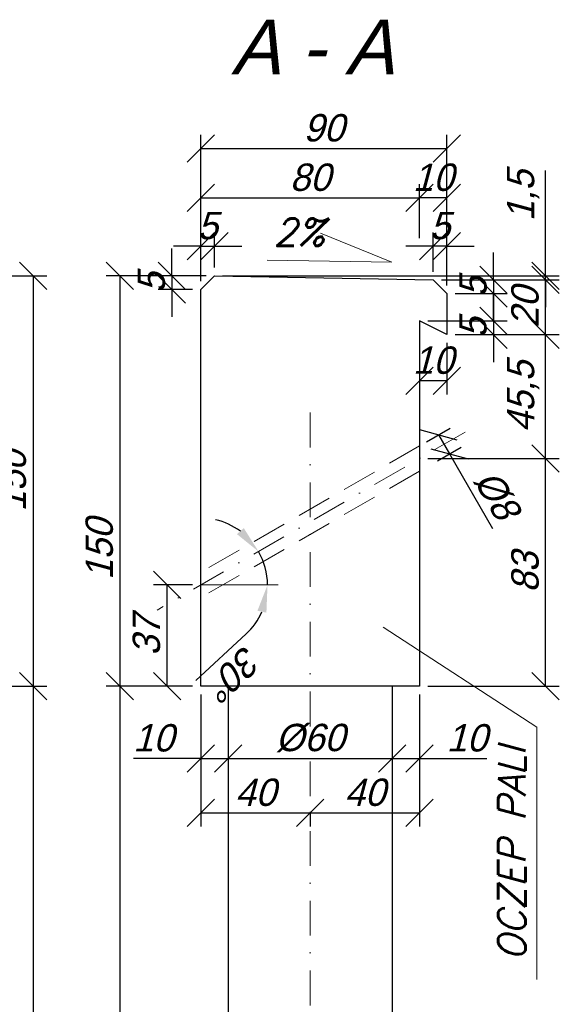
# Model space of a CAD drawing. Header units: millimetres. Extents: x -8866 to 77461, y -114325 to -28406.
# Tile 16 of 37: x 5694 to 5891, y -28869 to -28509. Entities that reach past the tile are written whole.
import ezdxf

# ---------------------------------------------------------------- set-up
doc = ezdxf.new("R2010")
doc.units = ezdxf.units.MM
doc.linetypes.add('DASHDOT', pattern=[25.4, 12.7, -6.35, 0, -6.35])
doc.linetypes.add('DASHED', pattern=[19.05, 12.7, -6.35])
for name, color, linetype, lineweight in [('3', 6, 'DASHED', 13), ('5', 3, 'Continuous', 13), ('6', 2, 'Continuous', 25), ('7', 4, 'DASHDOT', 13)]:
    doc.layers.add(name, color=color, linetype=linetype, lineweight=lineweight)
doc.styles.get("Standard").update_dxf_attribs({"font": 'IC-isocp.shx', "oblique": 15})
doc.dimstyles.new('ISO-25', dxfattribs={"dimscale": 2, "dimtxt": 2.5, "dimasz": 2.5, "dimexe": 1.25, "dimexo": 0.625, "dimtad": 1, "dimtxsty": 'Standard', "dimblk": 'OBLIQUE', "dimcen": 2.5, "dimadec": 0, "dimazin": 0, "dimtfac": 1, "dimtmove": 0, "dimatfit": 3, "dimldrblk": 'OBLIQUE', "dimfxl": 1, "dimarcsym": 0})

# ---------------------------------------------------------------- blocks, each defined once
blk = doc.blocks.new('_Oblique')
at = {"color": 0, "linetype": 'ByBlock', "lineweight": -2}
blk.add_line((-0.5, -0.5), (0.5, 0.5), dxfattribs=at)
blk = doc.blocks.new('*D2933')
at = {"layer": '5', "color": 0, "lineweight": -2}
for p, q in [((5842.7, -28663.6), (5851.38, -28658.59)), ((5847.05, -28661.09), (5851.05, -28668.02)), ((5846.7, -28670.53), (5855.38, -28665.52)), ((5851.05, -28668.02), (5866.78, -28695.27))]:
    blk.add_line(p, q, dxfattribs=at)
at = {"layer": 'Defpoints', "color": 0}
for p in [(5840.1, -28665.1), (5851.05, -28668.02), (5844.1, -28672.03)]:
    blk.add_point(p, dxfattribs=at)
at = {"layer": '5', "color": 0, "lineweight": -2, "xscale": 10, "yscale": 10, "zscale": 10}
for p, rotation in [((5847.05, -28661.09), 119.9999999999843), ((5851.05, -28668.02), 299.9999999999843)]:
    blk.add_blockref('_Oblique', p, dxfattribs=dict(at, rotation=rotation))
at = {"layer": '5', "color": 0, "insert": (5868.31, -28682.92), "char_height": 10, "attachment_point": 5, "rotation": 300}
blk.add_mtext('%%c8', dxfattribs=at)
blk = doc.blocks.new('*D2934')
at = {"layer": '5', "color": 0, "lineweight": -2}
for p, q in [((5762.1, -28602.91), (5725.53, -28602.91)), ((5730.53, -28602.91), (5730.53, -28752.91)), ((5757.1, -28752.91), (5725.53, -28752.91))]:
    blk.add_line(p, q, dxfattribs=at)
at = {"layer": 'Defpoints', "color": 0}
for p in [(5765.1, -28602.91), (5730.53, -28752.91), (5760.1, -28752.91)]:
    blk.add_point(p, dxfattribs=at)
at = {"layer": '5', "color": 0, "lineweight": -2, "xscale": 10, "yscale": 10, "zscale": 10}
for p, rotation in [((5730.53, -28602.91), 90), ((5730.53, -28752.91), 270)]:
    blk.add_blockref('_Oblique', p, dxfattribs=dict(at, rotation=rotation))
at = {"layer": '5', "color": 0, "insert": (5723.03, -28702.91), "char_height": 10, "attachment_point": 5, "rotation": 90}
blk.add_mtext('150', dxfattribs=at)
blk = doc.blocks.new('*D2935')
at = {"layer": '5', "color": 0, "lineweight": -2}
for p, q in [((5757.1, -28752.91), (5725.53, -28752.91)), ((5730.53, -28752.91), (5730.53, -29220.77)), ((5767.1, -29220.77), (5725.53, -29220.77))]:
    blk.add_line(p, q, dxfattribs=at)
at = {"layer": 'Defpoints', "color": 0}
for p in [(5760.1, -28752.91), (5730.53, -29220.77), (5770.1, -29220.77)]:
    blk.add_point(p, dxfattribs=at)
at = {"layer": '5', "color": 0, "lineweight": -2, "xscale": 10, "yscale": 10, "zscale": 10}
for p, rotation in [((5730.53, -28752.91), 90), ((5730.53, -29220.77), 270)]:
    blk.add_blockref('_Oblique', p, dxfattribs=dict(at, rotation=rotation))
at = {"layer": '5', "color": 0, "insert": (5723.03, -28986.84), "char_height": 10, "attachment_point": 5, "rotation": 90}
blk.add_mtext('1450', dxfattribs=at)
blk = doc.blocks.new('*D2936')
at = {"layer": '5', "color": 0, "lineweight": -2}
for p, q in [((5757.1, -28715.91), (5742.77, -28715.91)), ((5747.77, -28752.91), (5747.77, -28715.91)), ((5757.1, -28752.91), (5742.77, -28752.91))]:
    blk.add_line(p, q, dxfattribs=at)
at = {"layer": 'Defpoints', "color": 0}
for p in [(5747.77, -28715.91), (5760.1, -28715.91), (5760.1, -28752.91)]:
    blk.add_point(p, dxfattribs=at)
at = {"layer": '5', "color": 0, "lineweight": -2, "xscale": 10, "yscale": 10, "zscale": 10}
for p, rotation in [((5747.77, -28715.91), 90), ((5747.77, -28752.91), 270)]:
    blk.add_blockref('_Oblique', p, dxfattribs=dict(at, rotation=rotation))
at = {"layer": '5', "color": 0, "insert": (5740.27, -28734.41), "char_height": 10, "attachment_point": 5, "rotation": 90}
blk.add_mtext('37', dxfattribs=at)
blk = doc.blocks.new('*D2937')
at = {"layer": '5', "color": 0, "lineweight": -2}
for p, q in [((5843.1, -28669.72), (5891.24, -28669.72)), ((5886.24, -28752.91), (5886.24, -28669.72)), ((5843.1, -28752.91), (5891.24, -28752.91))]:
    blk.add_line(p, q, dxfattribs=at)
at = {"layer": 'Defpoints', "color": 0}
for p in [(5840.1, -28669.72), (5886.24, -28669.72), (5840.1, -28752.91)]:
    blk.add_point(p, dxfattribs=at)
at = {"layer": '5', "color": 0, "lineweight": -2, "xscale": 10, "yscale": 10, "zscale": 10}
for p, rotation in [((5886.24, -28669.72), 90), ((5886.24, -28752.91), 270)]:
    blk.add_blockref('_Oblique', p, dxfattribs=dict(at, rotation=rotation))
at = {"layer": '5', "color": 0, "insert": (5878.74, -28711.31), "char_height": 10, "attachment_point": 5, "rotation": 90}
blk.add_mtext('83', dxfattribs=at)
blk = doc.blocks.new('*D2938')
at = {"layer": '5', "color": 0, "lineweight": -2}
for p, q in [((5853.1, -28624.41), (5891.24, -28624.41)), ((5886.24, -28669.72), (5886.24, -28624.41)), ((5843.1, -28669.72), (5891.24, -28669.72))]:
    blk.add_line(p, q, dxfattribs=at)
at = {"layer": 'Defpoints', "color": 0}
for p in [(5850.1, -28624.41), (5886.24, -28624.41), (5840.1, -28669.72)]:
    blk.add_point(p, dxfattribs=at)
at = {"layer": '5', "color": 0, "lineweight": -2, "xscale": 10, "yscale": 10, "zscale": 10}
for p, rotation in [((5886.24, -28624.41), 90), ((5886.24, -28669.72), 270)]:
    blk.add_blockref('_Oblique', p, dxfattribs=dict(at, rotation=rotation))
at = {"layer": '5', "color": 0, "insert": (5877.99, -28647.06), "char_height": 10, "attachment_point": 5, "rotation": 90}
blk.add_mtext('45,5', dxfattribs=at)
blk = doc.blocks.new('*D2939')
at = {"layer": '5', "color": 0, "lineweight": -2}
for p, q in [((5848.1, -28604.41), (5891.24, -28604.41)), ((5886.24, -28624.41), (5886.24, -28604.41)), ((5853.1, -28624.41), (5891.24, -28624.41))]:
    blk.add_line(p, q, dxfattribs=at)
at = {"layer": 'Defpoints', "color": 0}
for p in [(5845.1, -28604.41), (5886.24, -28604.41), (5850.1, -28624.41)]:
    blk.add_point(p, dxfattribs=at)
at = {"layer": '5', "color": 0, "lineweight": -2, "xscale": 10, "yscale": 10, "zscale": 10}
for p, rotation in [((5886.24, -28604.41), 90), ((5886.24, -28624.41), 270)]:
    blk.add_blockref('_Oblique', p, dxfattribs=dict(at, rotation=rotation))
at = {"layer": '5', "color": 0, "insert": (5878.74, -28614.41), "char_height": 10, "attachment_point": 5, "rotation": 90}
blk.add_mtext('20', dxfattribs=at)
blk = doc.blocks.new('*D2940')
at = {"layer": '5', "color": 0, "lineweight": -2}
for p, q in [((5867.2, -28619.41), (5867.2, -28609.41)), ((5843.1, -28619.41), (5872.2, -28619.41)), ((5867.2, -28619.41), (5867.2, -28624.41)), ((5853.1, -28624.41), (5872.2, -28624.41)), ((5867.2, -28624.41), (5867.2, -28634.41))]:
    blk.add_line(p, q, dxfattribs=at)
at = {"layer": 'Defpoints', "color": 0}
for p in [(5840.1, -28619.41), (5850.1, -28624.41), (5867.2, -28624.41)]:
    blk.add_point(p, dxfattribs=at)
at = {"layer": '5', "color": 0, "lineweight": -2, "xscale": 10, "yscale": 10, "zscale": 10}
for p, rotation in [((5867.2, -28619.41), 270), ((5867.2, -28624.41), 90)]:
    blk.add_blockref('_Oblique', p, dxfattribs=dict(at, rotation=rotation))
at = {"layer": '5', "color": 0, "insert": (5859.7, -28621.91), "char_height": 10, "attachment_point": 5, "rotation": 90}
blk.add_mtext('5', dxfattribs=at)
blk = doc.blocks.new('*D2941')
at = {"layer": '5', "color": 0, "lineweight": -2}
for p, q in [((5867.23, -28604.41), (5867.23, -28594.41)), ((5848.1, -28604.41), (5872.23, -28604.41)), ((5867.23, -28604.41), (5867.23, -28609.41)), ((5853.1, -28609.41), (5872.23, -28609.41)), ((5867.23, -28609.41), (5867.23, -28619.41))]:
    blk.add_line(p, q, dxfattribs=at)
at = {"layer": 'Defpoints', "color": 0}
for p in [(5845.1, -28604.41), (5850.1, -28609.41), (5867.23, -28609.41)]:
    blk.add_point(p, dxfattribs=at)
at = {"layer": '5', "color": 0, "lineweight": -2, "xscale": 10, "yscale": 10, "zscale": 10}
for p, rotation in [((5867.23, -28604.41), 270), ((5867.23, -28609.41), 90)]:
    blk.add_blockref('_Oblique', p, dxfattribs=dict(at, rotation=rotation))
at = {"layer": '5', "color": 0, "insert": (5859.73, -28606.91), "char_height": 10, "attachment_point": 5, "rotation": 90}
blk.add_mtext('5', dxfattribs=at)
blk = doc.blocks.new('*D2942')
at = {"layer": '5', "color": 0, "lineweight": -2}
for p, q in [((5760.1, -28599.91), (5760.1, -28551.35)), ((5850.1, -28606.41), (5850.1, -28551.35)), ((5760.1, -28556.35), (5850.1, -28556.35))]:
    blk.add_line(p, q, dxfattribs=at)
at = {"layer": 'Defpoints', "color": 0}
for p in [(5850.1, -28556.35), (5760.1, -28602.91), (5850.1, -28609.41)]:
    blk.add_point(p, dxfattribs=at)
at = {"layer": '5', "color": 0, "lineweight": -2, "xscale": 10, "yscale": 10, "zscale": 10, "rotation": 180}
blk.add_blockref('_Oblique', (5760.1, -28556.35), dxfattribs=at)
at = {"layer": '5', "color": 0, "lineweight": -2, "xscale": 10, "yscale": 10, "zscale": 10}
blk.add_blockref('_Oblique', (5850.1, -28556.35), dxfattribs=at)
at = {"layer": '5', "color": 0, "insert": (5805.1, -28548.84), "char_height": 10, "attachment_point": 5}
blk.add_mtext('90', dxfattribs=at)
blk = doc.blocks.new('*D2943')
at = {"layer": '5', "color": 0, "lineweight": -2}
for p, q in [((5845.1, -28601.41), (5845.1, -28587.08)), ((5850.1, -28606.41), (5850.1, -28587.08)), ((5845.1, -28592.08), (5835.1, -28592.08)), ((5850.1, -28592.08), (5845.1, -28592.08)), ((5850.1, -28592.08), (5860.1, -28592.08))]:
    blk.add_line(p, q, dxfattribs=at)
at = {"layer": 'Defpoints', "color": 0}
for p in [(5845.1, -28592.08), (5845.1, -28604.41), (5850.1, -28609.41)]:
    blk.add_point(p, dxfattribs=at)
at = {"layer": '5', "color": 0, "lineweight": -2, "xscale": 10, "yscale": 10, "zscale": 10}
blk.add_blockref('_Oblique', (5845.1, -28592.08), dxfattribs=at)
at = {"layer": '5', "color": 0, "lineweight": -2, "xscale": 10, "yscale": 10, "zscale": 10, "rotation": 180}
blk.add_blockref('_Oblique', (5850.1, -28592.08), dxfattribs=at)
at = {"layer": '5', "color": 0, "insert": (5847.6, -28584.58), "char_height": 10, "attachment_point": 5}
blk.add_mtext('5', dxfattribs=at)
blk = doc.blocks.new('*D2944')
at = {"layer": '5', "color": 0, "lineweight": -2}
for p, q in [((5760.1, -28755.91), (5760.1, -28784.37)), ((5770.1, -28755.91), (5770.1, -28784.37)), ((5760.1, -28779.37), (5735.47, -28779.37)), ((5760.1, -28779.37), (5770.1, -28779.37))]:
    blk.add_line(p, q, dxfattribs=at)
at = {"layer": 'Defpoints', "color": 0}
for p in [(5760.1, -28752.91), (5770.1, -28752.91), (5770.1, -28779.37)]:
    blk.add_point(p, dxfattribs=at)
at = {"layer": '5', "color": 0, "lineweight": -2, "xscale": 10, "yscale": 10, "zscale": 10, "rotation": 180}
blk.add_blockref('_Oblique', (5760.1, -28779.37), dxfattribs=at)
at = {"layer": '5', "color": 0, "lineweight": -2, "xscale": 10, "yscale": 10, "zscale": 10}
blk.add_blockref('_Oblique', (5770.1, -28779.37), dxfattribs=at)
at = {"layer": '5', "color": 0, "insert": (5742.78, -28771.87), "char_height": 10, "attachment_point": 5}
blk.add_mtext('10', dxfattribs=at)
blk = doc.blocks.new('*D2945')
at = {"layer": '5', "color": 0, "lineweight": -2}
for p, q in [((5770.1, -28755.91), (5770.1, -28784.37)), ((5830.1, -28755.91), (5830.1, -28784.37)), ((5770.1, -28779.37), (5830.1, -28779.37))]:
    blk.add_line(p, q, dxfattribs=at)
at = {"layer": 'Defpoints', "color": 0}
for p in [(5770.1, -28752.91), (5830.1, -28752.91), (5830.1, -28779.37)]:
    blk.add_point(p, dxfattribs=at)
at = {"layer": '5', "color": 0, "lineweight": -2, "xscale": 10, "yscale": 10, "zscale": 10, "rotation": 180}
blk.add_blockref('_Oblique', (5770.1, -28779.37), dxfattribs=at)
at = {"layer": '5', "color": 0, "lineweight": -2, "xscale": 10, "yscale": 10, "zscale": 10}
blk.add_blockref('_Oblique', (5830.1, -28779.37), dxfattribs=at)
at = {"layer": '5', "color": 0, "insert": (5800.1, -28771.87), "char_height": 10, "attachment_point": 5}
blk.add_mtext('%%c60', dxfattribs=at)
blk = doc.blocks.new('*D2946')
at = {"layer": '5', "color": 0, "lineweight": -2}
for p, q in [((5830.1, -28755.91), (5830.1, -28784.37)), ((5840.1, -28755.91), (5840.1, -28784.37)), ((5830.1, -28779.37), (5840.1, -28779.37)), ((5840.1, -28779.37), (5864.74, -28779.37))]:
    blk.add_line(p, q, dxfattribs=at)
at = {"layer": 'Defpoints', "color": 0}
for p in [(5830.1, -28752.91), (5840.1, -28752.91), (5840.1, -28779.37)]:
    blk.add_point(p, dxfattribs=at)
at = {"layer": '5', "color": 0, "lineweight": -2, "xscale": 10, "yscale": 10, "zscale": 10, "rotation": 180}
blk.add_blockref('_Oblique', (5830.1, -28779.37), dxfattribs=at)
at = {"layer": '5', "color": 0, "lineweight": -2, "xscale": 10, "yscale": 10, "zscale": 10}
blk.add_blockref('_Oblique', (5840.1, -28779.37), dxfattribs=at)
at = {"layer": '5', "color": 0, "insert": (5857.42, -28771.87), "char_height": 10, "attachment_point": 5}
blk.add_mtext('10', dxfattribs=at)
blk = doc.blocks.new('*D2947')
at = {"layer": '5', "color": 0, "lineweight": -2}
for p, q in [((5760.1, -28755.91), (5760.1, -28804.27)), ((5760.1, -28799.27), (5800.1, -28799.27)), ((5800.1, -28798.9), (5800.1, -28804.27))]:
    blk.add_line(p, q, dxfattribs=at)
at = {"layer": 'Defpoints', "color": 0}
for p in [(5760.1, -28752.91), (5800.1, -28795.9), (5800.1, -28799.27)]:
    blk.add_point(p, dxfattribs=at)
at = {"layer": '5', "color": 0, "lineweight": -2, "xscale": 10, "yscale": 10, "zscale": 10, "rotation": 180}
blk.add_blockref('_Oblique', (5760.1, -28799.27), dxfattribs=at)
at = {"layer": '5', "color": 0, "lineweight": -2, "xscale": 10, "yscale": 10, "zscale": 10}
blk.add_blockref('_Oblique', (5800.1, -28799.27), dxfattribs=at)
at = {"layer": '5', "color": 0, "insert": (5780.1, -28791.77), "char_height": 10, "attachment_point": 5}
blk.add_mtext('40', dxfattribs=at)
blk = doc.blocks.new('*D2948')
at = {"layer": '5', "color": 0, "lineweight": -2}
for p, q in [((5840.1, -28755.91), (5840.1, -28804.27)), ((5800.1, -28798.9), (5800.1, -28804.27)), ((5800.1, -28799.27), (5840.1, -28799.27))]:
    blk.add_line(p, q, dxfattribs=at)
at = {"layer": 'Defpoints', "color": 0}
for p in [(5840.1, -28752.91), (5800.1, -28795.9), (5840.1, -28799.27)]:
    blk.add_point(p, dxfattribs=at)
at = {"layer": '5', "color": 0, "lineweight": -2, "xscale": 10, "yscale": 10, "zscale": 10, "rotation": 180}
blk.add_blockref('_Oblique', (5800.1, -28799.27), dxfattribs=at)
at = {"layer": '5', "color": 0, "lineweight": -2, "xscale": 10, "yscale": 10, "zscale": 10}
blk.add_blockref('_Oblique', (5840.1, -28799.27), dxfattribs=at)
at = {"layer": '5', "color": 0, "insert": (5820.1, -28791.77), "char_height": 10, "attachment_point": 5}
blk.add_mtext('40', dxfattribs=at)
blk = doc.blocks.new('*D2949')
at = {"layer": '5', "color": 0, "lineweight": -2}
for p, q in [((5840.1, -28622.41), (5840.1, -28646.31)), ((5850.1, -28627.41), (5850.1, -28646.31)), ((5850.1, -28641.31), (5840.1, -28641.31))]:
    blk.add_line(p, q, dxfattribs=at)
at = {"layer": 'Defpoints', "color": 0}
for p in [(5840.1, -28619.41), (5850.1, -28624.41), (5840.1, -28641.31)]:
    blk.add_point(p, dxfattribs=at)
at = {"layer": '5', "color": 0, "lineweight": -2, "xscale": 10, "yscale": 10, "zscale": 10, "rotation": 180}
blk.add_blockref('_Oblique', (5840.1, -28641.31), dxfattribs=at)
at = {"layer": '5', "color": 0, "lineweight": -2, "xscale": 10, "yscale": 10, "zscale": 10}
blk.add_blockref('_Oblique', (5850.1, -28641.31), dxfattribs=at)
at = {"layer": '5', "color": 0, "insert": (5845.1, -28633.8), "char_height": 10, "attachment_point": 5}
blk.add_mtext('10', dxfattribs=at)
blk = doc.blocks.new('*D2950')
at = {"layer": '5', "color": 0, "lineweight": -2}
for p, q in [((5749.58, -28602.91), (5749.58, -28592.91)), ((5762.1, -28602.91), (5744.58, -28602.91)), ((5749.58, -28602.91), (5749.58, -28607.91)), ((5757.1, -28607.91), (5744.58, -28607.91)), ((5749.58, -28607.91), (5749.58, -28617.91))]:
    blk.add_line(p, q, dxfattribs=at)
at = {"layer": 'Defpoints', "color": 0}
for p in [(5765.1, -28602.91), (5749.58, -28607.91), (5760.1, -28607.91)]:
    blk.add_point(p, dxfattribs=at)
at = {"layer": '5', "color": 0, "lineweight": -2, "xscale": 10, "yscale": 10, "zscale": 10}
for p, rotation in [((5749.58, -28602.91), 270), ((5749.58, -28607.91), 90)]:
    blk.add_blockref('_Oblique', p, dxfattribs=dict(at, rotation=rotation))
at = {"layer": '5', "color": 0, "insert": (5742.08, -28605.41), "char_height": 10, "attachment_point": 5, "rotation": 90}
blk.add_mtext('5', dxfattribs=at)
blk = doc.blocks.new('*D2951')
at = {"layer": '5', "color": 0, "lineweight": -2}
for p, q in [((5760.1, -28604.91), (5760.1, -28587.08)), ((5765.1, -28599.91), (5765.1, -28587.08)), ((5760.1, -28592.08), (5750.1, -28592.08)), ((5760.1, -28592.08), (5765.1, -28592.08)), ((5765.1, -28592.08), (5775.1, -28592.08))]:
    blk.add_line(p, q, dxfattribs=at)
at = {"layer": 'Defpoints', "color": 0}
for p in [(5765.1, -28592.08), (5765.1, -28602.91), (5760.1, -28607.91)]:
    blk.add_point(p, dxfattribs=at)
at = {"layer": '5', "color": 0, "lineweight": -2, "xscale": 10, "yscale": 10, "zscale": 10}
blk.add_blockref('_Oblique', (5760.1, -28592.08), dxfattribs=at)
at = {"layer": '5', "color": 0, "lineweight": -2, "xscale": 10, "yscale": 10, "zscale": 10, "rotation": 180}
blk.add_blockref('_Oblique', (5765.1, -28592.08), dxfattribs=at)
at = {"layer": '5', "color": 0, "insert": (5762.6, -28584.58), "char_height": 10, "attachment_point": 5}
blk.add_mtext('5', dxfattribs=at)
blk = doc.blocks.new('*D2952')
at = {"layer": '5', "color": 0, "lineweight": -2}
for p, q in [((5886.24, -28602.91), (5886.24, -28564.37)), ((5768.1, -28602.91), (5891.24, -28602.91)), ((5886.24, -28604.41), (5886.24, -28602.91)), ((5848.1, -28604.41), (5891.24, -28604.41)), ((5886.24, -28604.41), (5886.24, -28614.41))]:
    blk.add_line(p, q, dxfattribs=at)
at = {"layer": 'Defpoints', "color": 0}
for p in [(5765.1, -28602.91), (5886.24, -28602.91), (5845.1, -28604.41)]:
    blk.add_point(p, dxfattribs=at)
at = {"layer": '5', "color": 0, "lineweight": -2, "xscale": 10, "yscale": 10, "zscale": 10}
for p, rotation in [((5886.24, -28602.91), 270), ((5886.24, -28604.41), 90)]:
    blk.add_blockref('_Oblique', p, dxfattribs=dict(at, rotation=rotation))
at = {"layer": '5', "color": 0, "insert": (5877.99, -28573.64), "char_height": 10, "attachment_point": 5, "rotation": 90}
blk.add_mtext('1,5', dxfattribs=at)
blk = doc.blocks.new('*D2953')
at = {"layer": '5', "color": 0, "lineweight": -2}
blk.add_line((5776.68, -28733.84), (5758.27, -28750.85), dxfattribs=at)
for start, end in [(53.6277, 77.2555), (0, 30), (312.7445, 336.3723)]:
    blk.add_arc((5760.1, -28715.91), 24.42, start, end, dxfattribs=at)
at = {"layer": '5', "color": 0}
for points in [[(5773.34, -28697.35), (5775.83, -28695.13), (5781.25, -28703.7)], [(5784.11, -28726.04), (5780.84, -28725.35), (5784.52, -28715.91)]]:
    blk.add_solid(points, dxfattribs=at)
at = {"layer": 'Defpoints', "color": 0}
for p in [(5840.1, -28669.72), (5784.15, -28711.67), (5760.1, -28715.91), (5760.1, -28715.91), (5792.73, -28715.91)]:
    blk.add_point(p, dxfattribs=at)
at = {"layer": '5', "color": 0, "insert": (5772.57, -28747.86), "char_height": 10, "attachment_point": 5, "rotation": 222.7445}
blk.add_mtext('30%%d', dxfattribs=at)
blk = doc.blocks.new('*D2954')
at = {"layer": '5', "color": 0, "lineweight": -2}
for p, q in [((5760.1, -28599.91), (5760.1, -28569.43)), ((5840.1, -28589.08), (5840.1, -28569.43)), ((5760.1, -28574.43), (5840.1, -28574.43))]:
    blk.add_line(p, q, dxfattribs=at)
at = {"layer": 'Defpoints', "color": 0}
for p in [(5840.1, -28574.43), (5840.1, -28592.08), (5760.1, -28602.91)]:
    blk.add_point(p, dxfattribs=at)
at = {"layer": '5', "color": 0, "lineweight": -2, "xscale": 10, "yscale": 10, "zscale": 10, "rotation": 180}
blk.add_blockref('_Oblique', (5760.1, -28574.43), dxfattribs=at)
at = {"layer": '5', "color": 0, "lineweight": -2, "xscale": 10, "yscale": 10, "zscale": 10}
blk.add_blockref('_Oblique', (5840.1, -28574.43), dxfattribs=at)
at = {"layer": '5', "color": 0, "insert": (5800.1, -28566.92), "char_height": 10, "attachment_point": 5}
blk.add_mtext('80', dxfattribs=at)
blk = doc.blocks.new('*D2955')
at = {"layer": '5', "color": 0, "lineweight": -2}
for p, q in [((5840.1, -28589.08), (5840.1, -28569.43)), ((5850.1, -28606.41), (5850.1, -28569.43)), ((5850.1, -28574.43), (5840.1, -28574.43))]:
    blk.add_line(p, q, dxfattribs=at)
at = {"layer": 'Defpoints', "color": 0}
for p in [(5840.1, -28574.43), (5840.1, -28592.08), (5850.1, -28609.41)]:
    blk.add_point(p, dxfattribs=at)
at = {"layer": '5', "color": 0, "lineweight": -2, "xscale": 10, "yscale": 10, "zscale": 10, "rotation": 180}
blk.add_blockref('_Oblique', (5840.1, -28574.43), dxfattribs=at)
at = {"layer": '5', "color": 0, "lineweight": -2, "xscale": 10, "yscale": 10, "zscale": 10}
blk.add_blockref('_Oblique', (5850.1, -28574.43), dxfattribs=at)
at = {"layer": '5', "color": 0, "insert": (5845.1, -28566.92), "char_height": 10, "attachment_point": 5}
blk.add_mtext('10', dxfattribs=at)
blk = doc.blocks.new('*D2979')
at = {"layer": '5', "color": 0, "lineweight": -2}
for p, q in [((5673.84, -28602.91), (5703.75, -28602.91)), ((5698.75, -28602.91), (5698.75, -28752.91)), ((5673.84, -28752.91), (5703.75, -28752.91))]:
    blk.add_line(p, q, dxfattribs=at)
at = {"layer": 'Defpoints', "color": 0}
for p in [(5670.84, -28602.91), (5670.84, -28752.91), (5698.75, -28752.91)]:
    blk.add_point(p, dxfattribs=at)
at = {"layer": '5', "color": 0, "lineweight": -2, "xscale": 10, "yscale": 10, "zscale": 10}
for p, rotation in [((5698.75, -28602.91), 90), ((5698.75, -28752.91), 270)]:
    blk.add_blockref('_Oblique', p, dxfattribs=dict(at, rotation=rotation))
at = {"layer": '5', "color": 0, "insert": (5691.24, -28677.91), "char_height": 10, "attachment_point": 5, "rotation": 90}
blk.add_mtext('150', dxfattribs=at)
blk = doc.blocks.new('*D2980')
at = {"layer": '5', "color": 0, "lineweight": -2}
for p, q in [((5673.84, -28752.91), (5703.75, -28752.91)), ((5698.75, -28752.91), (5698.75, -29220.77)), ((5603.84, -29220.77), (5703.75, -29220.77))]:
    blk.add_line(p, q, dxfattribs=at)
at = {"layer": 'Defpoints', "color": 0}
for p in [(5670.84, -28752.91), (5600.84, -29220.77), (5698.75, -29220.77)]:
    blk.add_point(p, dxfattribs=at)
at = {"layer": '5', "color": 0, "lineweight": -2, "xscale": 10, "yscale": 10, "zscale": 10}
for p, rotation in [((5698.75, -28752.91), 90), ((5698.75, -29220.77), 270)]:
    blk.add_blockref('_Oblique', p, dxfattribs=dict(at, rotation=rotation))
at = {"layer": '5', "color": 0, "insert": (5691.24, -28986.84), "char_height": 10, "attachment_point": 5, "rotation": 90}
blk.add_mtext('1450', dxfattribs=at)

msp = doc.modelspace()

# ---------------------------------------------------------------- linework, layer by layer
at = {"layer": '3'}
for p, q in [((5840.101, -28665.099), (5760.101, -28711.287)), ((5840.101, -28674.337), (5760.101, -28720.525))]:
    msp.add_line(p, q, dxfattribs=at)
at = {"layer": '5'}
for p, q in [((5830.018, -28597.845), (5803.914, -28587.303)), ((5784.399, -28597.113), (5830.018, -28597.845)), ((5760.101, -28715.906), (5788.413, -28715.906)), ((5882.994, -28767.92), (5826.762, -28731.384)), ((5882.994, -28767.92), (5882.994, -28860.146))]:
    msp.add_line(p, q, dxfattribs=at)
at = {"layer": '6'}
for p, q in [((5840.101, -28676.28), (5840.101, -28695.906)), ((5770.101, -28752.906), (5770.101, -29108.795)), ((5830.101, -28752.906), (5830.101, -29108.795))]:
    msp.add_line(p, q, dxfattribs=at)
for points in [[(5760.101, -28752.906), (5760.101, -28665.906), (5760.101, -28637.906), (5760.101, -28607.906), (5765.101, -28602.906), (5845.101, -28604.406), (5850.101, -28609.406), (5850.101, -28624.406), (5840.101, -28619.406), (5840.101, -28676.28)], [(5840.101, -28695.906), (5840.101, -28752.906), (5760.101, -28752.906)]]:
    msp.add_lwpolyline(points, dxfattribs=at)
at = {"layer": '7'}
for p, q in [((5800.101, -28652.906), (5800.101, -29233.625)), ((5856.766, -28660.097), (5744.102, -28725.143))]:
    msp.add_line(p, q, dxfattribs=at)

# ---------------------------------------------------------------- texts
at = {"insert": (5800.906, -28509.257), "char_height": 20, "width": 396.18137, "attachment_point": 2}
msp.add_mtext('\\pxt4.9967;{\\Fic-isocp.shx|c1;A - A', dxfattribs=at)
at = {"layer": '5', "insert": (5805.666, -28581.95), "char_height": 10, "width": 159.75531, "attachment_point": 3}
msp.add_mtext('\\pxt49.9667;\\fromans.shx;2%', dxfattribs=at)
at = {"layer": '5', "insert": (5868.911, -28814.047), "char_height": 10, "width": 188.44917, "attachment_point": 2, "rotation": 90}
msp.add_mtext('\\pxt49.9667;\\fromans.shx;OCZEP PALI', dxfattribs=at)

# ---------------------------------------------------------------- dimensions: what is measured, and where the dimension line sits
at = {"layer": '5'}
for base, p2, picture, middle in [((5850.101, -28556.346), (5850.101, -28609.406), '*D2942', (5805.101, -28548.842)), ((5840.101, -28574.427), (5840.101, -28592.081), '*D2954', (5800.101, -28566.923))]:
    dim = msp.add_linear_dim(base=base, p1=(5760.101, -28602.906), p2=p2, dimstyle='ISO-25', override={"dimtxt": 5, "dimasz": 5, "dimexe": 2.5, "dimexo": 1.5, "dimgap": 1.5, "dimdec": 0}, dxfattribs=at)
    dim.commit()
    dim.dimension.update_dxf_attribs({"geometry": picture, "text_midpoint": middle})
for base, p1, p2, angle, override, picture, middle in [((5840.101, -28574.427), (5850.101, -28609.406), (5840.101, -28592.081), 180, {"dimtxt": 5, "dimasz": 5, "dimexe": 2.5, "dimexo": 1.5, "dimgap": 1.5, "dimdec": 0}, '*D2955', (5845.101, -28574.427)), ((5886.245, -28602.906), (5845.101, -28604.406), (5765.101, -28602.906), 90, {"dimtxt": 5, "dimasz": 5, "dimexe": 2.5, "dimexo": 1.5, "dimgap": 1.5, "dimdec": 1}, '*D2952', (5886.245, -28573.638)), ((5765.101, -28592.081), (5760.101, -28607.906), (5765.101, -28602.906), 180, {"dimtxt": 5, "dimasz": 5, "dimexe": 2.5, "dimexo": 1.5, "dimgap": 1.5, "dimdec": 0}, '*D2951', (5762.601, -28592.081)), ((5749.581, -28607.906), (5765.101, -28602.906), (5760.101, -28607.906), 90, {"dimtxt": 5, "dimasz": 5, "dimexe": 2.5, "dimexo": 1.5, "dimgap": 1.5, "dimdec": 0}, '*D2950', (5749.581, -28605.406)), ((5867.225, -28609.406), (5845.101, -28604.406), (5850.101, -28609.406), 90, {"dimtxt": 5, "dimasz": 5, "dimexe": 2.5, "dimexo": 1.5, "dimgap": 1.5, "dimdec": 0}, '*D2941', (5867.225, -28606.906)), ((5730.53, -28752.906), (5765.101, -28602.906), (5760.101, -28752.906), 90, {"dimtxt": 5, "dimasz": 5, "dimexe": 2.5, "dimexo": 1.5, "dimgap": 1.5, "dimdec": 0}, '*D2934', (5730.53, -28702.906)), ((5886.245, -28604.406), (5850.101, -28624.406), (5845.101, -28604.406), 90, {"dimtxt": 5, "dimasz": 5, "dimexe": 2.5, "dimexo": 1.5, "dimgap": 1.5, "dimdec": 0}, '*D2939', (5886.245, -28614.406)), ((5867.199, -28624.406), (5840.101, -28619.406), (5850.101, -28624.406), 90, {"dimtxt": 5, "dimasz": 5, "dimexe": 2.5, "dimexo": 1.5, "dimgap": 1.5, "dimdec": 0}, '*D2940', (5867.199, -28621.906))]:
    dim = msp.add_linear_dim(base=base, p1=p1, p2=p2, angle=angle, dimstyle='ISO-25', override=override, dxfattribs=at)
    dim.commit()
    dim.dimension.update_dxf_attribs({"geometry": picture, "text_midpoint": middle, "dimtype": 160})
for base, p1, p2, picture, middle in [((5845.101, -28592.081), (5850.101, -28609.406), (5845.101, -28604.406), '*D2943', (5847.601, -28592.081)), ((5840.101, -28641.305), (5850.101, -28624.406), (5840.101, -28619.406), '*D2949', (5845.101, -28641.305)), ((5770.101, -28779.372), (5760.101, -28752.906), (5770.101, -28752.906), '*D2944', (5742.784, -28779.372)), ((5800.101, -28799.272), (5760.101, -28752.906), (5800.101, -28795.904), '*D2947', (5780.101, -28799.272)), ((5840.101, -28799.272), (5800.101, -28795.904), (5840.101, -28752.906), '*D2948', (5820.101, -28799.272)), ((5840.101, -28779.372), (5830.101, -28752.906), (5840.101, -28752.906), '*D2946', (5857.419, -28779.372))]:
    dim = msp.add_linear_dim(base=base, p1=p1, p2=p2, dimstyle='ISO-25', override={"dimtxt": 5, "dimasz": 5, "dimexe": 2.5, "dimexo": 1.5, "dimgap": 1.5, "dimdec": 0}, dxfattribs=at)
    dim.commit()
    dim.dimension.update_dxf_attribs({"geometry": picture, "text_midpoint": middle, "dimtype": 160})
for base, p1, p2, override, picture, middle in [((5698.747, -28752.906), (5670.838, -28602.906), (5670.838, -28752.906), {"dimtxt": 5, "dimasz": 5, "dimexe": 2.5, "dimexo": 1.5, "dimgap": 1.5, "dimdec": 0}, '*D2979', (5691.243, -28677.906)), ((5886.245, -28624.406), (5840.101, -28669.718), (5850.101, -28624.406), {"dimtxt": 5, "dimasz": 5, "dimexe": 2.5, "dimexo": 1.5, "dimgap": 1.5, "dimdec": 1, "dimrnd": 0.5}, '*D2938', (5877.995, -28647.062)), ((5886.245, -28669.718), (5840.101, -28752.906), (5840.101, -28669.718), {"dimtxt": 5, "dimasz": 5, "dimexe": 2.5, "dimexo": 1.5, "dimgap": 1.5, "dimdec": 1, "dimrnd": 0.5}, '*D2937', (5878.745, -28711.312)), ((5747.774, -28715.906), (5760.101, -28752.906), (5760.101, -28715.906), {"dimtxt": 5, "dimasz": 5, "dimexe": 2.5, "dimexo": 1.5, "dimgap": 1.5, "dimdec": 0}, '*D2936', (5740.274, -28734.406))]:
    dim = msp.add_linear_dim(base=base, p1=p1, p2=p2, angle=90, dimstyle='ISO-25', override=override, dxfattribs=at)
    dim.commit()
    dim.dimension.update_dxf_attribs({"geometry": picture, "text_midpoint": middle})
dim = msp.add_linear_dim(base=(5851.048, -28668.017), p1=(5840.101, -28665.099), p2=(5844.101, -28672.027), angle=300, text='%%c<>', dimstyle='ISO-25', override={"dimtxt": 5, "dimasz": 5, "dimexe": 2.5, "dimexo": 1.5, "dimgap": 1.5}, dxfattribs=at)
dim.commit()
dim.dimension.update_dxf_attribs({"geometry": '*D2933', "text_midpoint": (5861.818, -28686.673), "dimtype": 161})
dim = msp.add_angular_dim_2l(base=(5784.152, -28711.665), line1=((5760.101, -28715.906), (5792.728, -28715.906)), line2=((5840.101, -28669.718), (5760.101, -28715.906)), dimstyle='ISO-25', override={"dimtxt": 5, "dimasz": 5, "dimexe": 2.5, "dimexo": 1.5, "dimgap": 1.5, "dimdec": 0, "dimsah": 1}, dxfattribs=at)
dim.commit()
dim.dimension.update_dxf_attribs({"geometry": '*D2953', "text_midpoint": (5772.568, -28747.857)})
for base, p1, p2, picture, middle in [((5698.747, -29220.775), (5670.838, -28752.906), (5600.838, -29220.775), '*D2980', (5691.243, -28986.84)), ((5730.53, -29220.775), (5760.101, -28752.906), (5770.101, -29220.775), '*D2935', (5723.026, -28986.84))]:
    dim = msp.add_linear_dim(base=base, p1=p1, p2=p2, angle=90, text='1450', dimstyle='ISO-25', override={"dimtxt": 5, "dimasz": 5, "dimexe": 2.5, "dimexo": 1.5, "dimgap": 1.5, "dimdec": 0, "dimtxsty": 'Standard'}, dxfattribs=at)
    dim.commit()
    dim.dimension.update_dxf_attribs({"geometry": picture, "text_midpoint": middle})
dim = msp.add_linear_dim(base=(5830.101, -28779.372), p1=(5770.101, -28752.906), p2=(5830.101, -28752.906), text='%%c<>', dimstyle='ISO-25', override={"dimtxt": 5, "dimasz": 5, "dimexe": 2.5, "dimexo": 1.5, "dimgap": 1.5, "dimdec": 0}, dxfattribs=at)
dim.commit()
dim.dimension.update_dxf_attribs({"geometry": '*D2945', "text_midpoint": (5800.101, -28771.868)})

doc.saveas('drawing.dxf')
